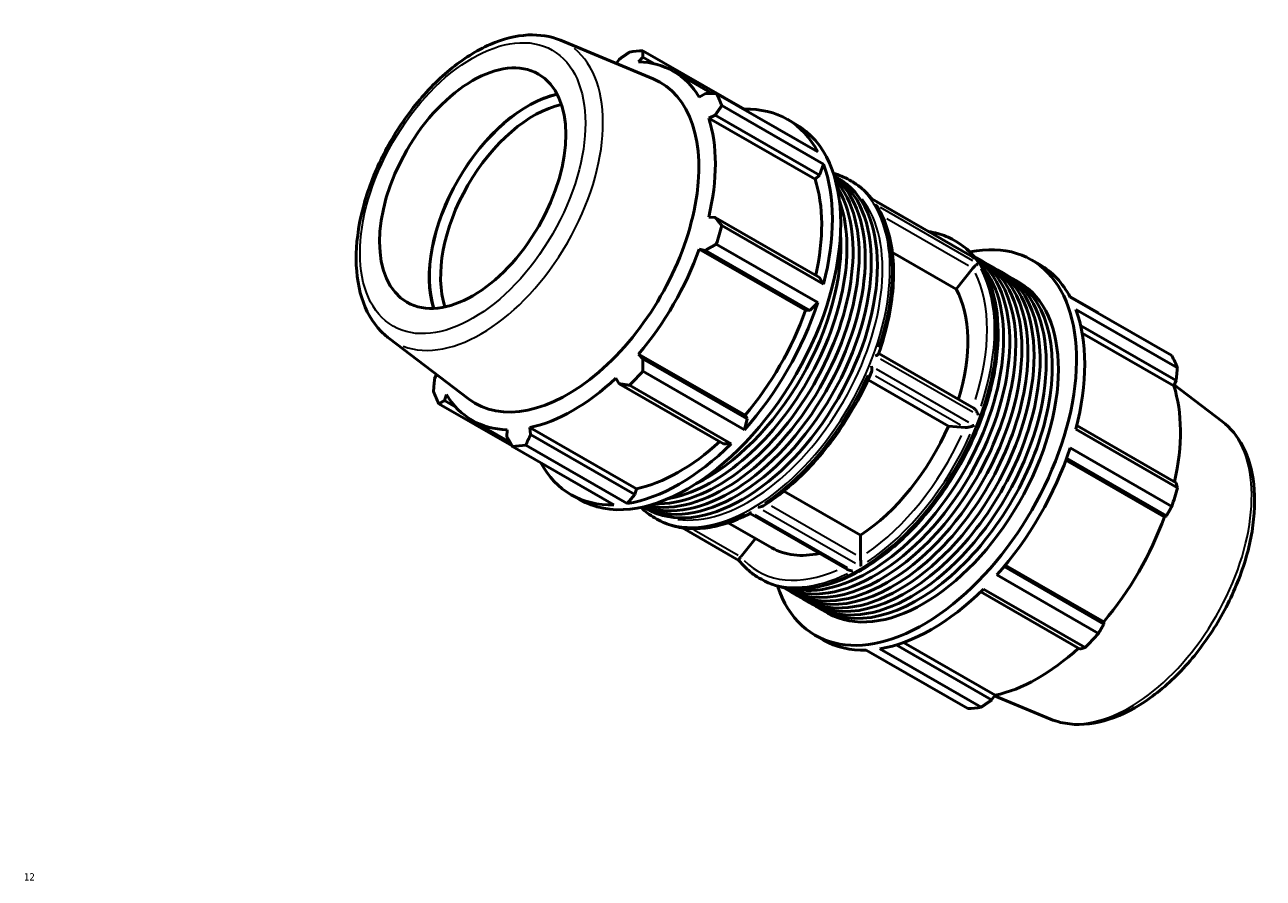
# Model space of a CAD drawing. Header units: millimetres. Extents: x -216 to 1322, y -71 to 932.
# Tile 6 of 6: x 804 to 1322, y 575 to 932. Entities that reach past the tile are written whole.
import ezdxf

# ---------------------------------------------------------------- set-up
doc = ezdxf.new("R2010")
doc.units = ezdxf.units.MM
for name, color, linetype, lineweight in [('Border (ANSI)', 7, 'Continuous', 70), ('Visible (ANSI)', 7, 'Continuous', 50), ('Visible Narrow (ANSI)', 7, 'Continuous', 35)]:
    doc.layers.add(name, color=color, linetype=linetype, lineweight=lineweight)
doc.styles.add('Note Text (ANSI)', font='tahoma.ttf')

# ---------------------------------------------------------------- blocks, each defined once
blk = doc.blocks.new('Borders Default Border')
at = {"layer": 'Border (ANSI)', "insert": (804.13, 574.4), "char_height": 3.048, "attachment_point": 7, "style": 'Note Text (ANSI)'}
blk.add_mtext('12', dxfattribs=at)

msp = doc.modelspace()

# ---------------------------------------------------------------- linework, layer by layer
at = {"layer": 'Visible (ANSI)'}
for p, q in [((1028.199, 925.446), (1066.894, 909.358)), ((1105.065, 896.639), (1062.642, 921.069)), ((1052.72, 917.468), (1051.476, 915.768)), ((1060.873, 916.44), (1062.614, 918.427)), ((1062.614, 918.427), (1067.51, 915.607)), ((1075.393, 912.517), (1091.432, 903.281)), ((1088.739, 903.266), (1086.181, 901.752)), ((1093.286, 903.286), (1135.709, 878.856)), ((1138.023, 873.73), (1095.6, 898.159)), ((1105.122, 896.47), (1105.065, 896.639)), ((1090.151, 892.957), (1092.837, 894.187)), ((1134.569, 867.379), (1090.151, 892.957)), ((1092.837, 894.187), (1136.4, 869.101)), ((1122.972, 892.428), (1126.446, 890.428)), ((1134.569, 867.379), (1136.4, 869.101)), ((1136.4, 869.101), (1138.023, 873.73)), ((1142.482, 868.87), (1143.983, 868.006)), ((1148.893, 867.058), (1149.751, 866.564)), ((1200.344, 834.929), (1158.247, 859.171)), ((1092.837, 851.47), (1090.151, 851.575)), ((1136.4, 826.383), (1092.837, 851.47)), ((1095.6, 848.054), (1138.023, 823.624)), ((1130.599, 812.629), (1086.181, 838.208)), ((1086.181, 838.208), (1088.739, 837.671)), ((1135.709, 815.832), (1093.286, 840.262)), ((1192.561, 841.911), (1193.42, 841.417)), ((1088.739, 837.671), (1132.302, 812.585)), ((1193.432, 821.507), (1166.832, 836.825)), ((1201.785, 834.72), (1204.326, 833.257)), ((1224.899, 833.732), (1228.373, 831.732)), ((1200.411, 830.185), (1193.432, 821.507)), ((1206.866, 831.794), (1209.407, 830.33)), ((1211.948, 828.867), (1214.489, 827.404)), ((1138.023, 823.624), (1136.4, 826.383)), ((1217.029, 825.941), (1219.57, 824.478)), ((1252.889, 811.513), (1241.004, 818.357)), ((1241.11, 818.16), (1283.533, 793.73)), ((1130.599, 812.629), (1132.302, 812.585)), ((1132.302, 812.585), (1135.709, 815.832)), ((1285.847, 788.603), (1243.424, 813.033)), ((1245.463, 806.296), (1285.363, 783.318)), ((1246.11, 803.147), (1284.387, 781.104)), ((956.52, 800.974), (989.857, 775.582)), ((1105.29, 768.793), (1060.873, 794.371)), ((1062.614, 792.421), (1060.873, 794.371)), ((1106.177, 767.335), (1062.614, 792.421)), ((1200.86, 771.762), (1161.129, 794.642)), ((1062.642, 787.185), (1105.065, 762.756)), ((976.452, 785.792), (975.657, 783.99)), ((1051.288, 784.262), (1052.72, 781.986)), ((1052.72, 781.986), (1096.283, 756.899)), ((1099.478, 756.863), (1057.055, 781.293)), ((1190.232, 764.297), (1156.683, 783.617)), ((1285.363, 783.318), (1284.387, 781.104)), ((1304.5, 766.335), (1284.569, 781.516)), ((979.755, 774.911), (980.603, 777.409)), ((977.488, 773.579), (1008.015, 755.999)), ((984.528, 772.163), (979.755, 774.911)), ((991.391, 766.645), (1007.102, 757.598)), ((1105.065, 762.756), (1106.177, 767.335)), ((1106.177, 767.335), (1105.29, 768.793)), ((1005.912, 762.722), (1005.88, 759.75)), ((1059.914, 738.073), (1015.496, 763.651)), ((1015.774, 760.709), (1015.496, 763.651)), ((1059.336, 735.623), (1015.774, 760.709)), ((1197.211, 763.657), (1190.232, 764.297)), ((1243.424, 762.928), (1285.847, 738.498)), ((1285.363, 740.601), (1243.832, 764.517)), ((1050.555, 731.365), (1008.132, 755.795)), ((1013.718, 756.337), (1056.141, 731.907)), ((1096.283, 756.899), (1099.478, 756.863)), ((1239.314, 750.024), (1280.417, 726.355)), ((1239.599, 750.796), (1281.266, 726.803)), ((1283.533, 730.706), (1241.11, 755.136)), ((1032.647, 735.577), (1036.121, 733.576)), ((1056.141, 731.907), (1059.336, 735.623)), ((1059.336, 735.623), (1059.914, 738.073)), ((1121.555, 737.128), (1153.559, 718.699)), ((1062.815, 730.527), (1064.317, 729.662)), ((1067.6, 725.892), (1068.459, 725.397)), ((1148.119, 704.319), (1107.418, 727.757)), ((1281.266, 726.803), (1280.417, 726.355)), ((1102.758, 708.146), (1079.132, 721.752)), ((1098.321, 723.866), (1116.488, 713.404)), ((1109.654, 717.339), (1103.508, 709.697)), ((1153.559, 718.699), (1153.559, 709.381)), ((1255.14, 681.552), (1213.476, 705.545)), ((1214.009, 706.186), (1255.108, 682.518)), ((1111.269, 700.745), (1112.128, 700.25)), ((1210.466, 702.059), (1252.889, 677.629)), ((1122.119, 696.377), (1124.659, 694.914)), ((1127.2, 693.45), (1129.741, 691.987)), ((1203.719, 695.031), (1245.247, 671.117)), ((1247.302, 671.737), (1204.879, 696.167)), ((1132.281, 690.524), (1134.822, 689.061)), ((1137.363, 687.598), (1139.904, 686.135)), ((1255.108, 682.518), (1255.14, 681.552)), ((1134.575, 676.881), (1138.048, 674.88)), ((1208.3, 649.841), (1168.422, 672.805)), ((1171.49, 673.82), (1209.732, 651.798)), ((1198.379, 646.239), (1155.956, 670.669)), ((1161.542, 671.211), (1203.965, 646.781)), ((1209.732, 651.798), (1208.3, 649.841)), ((1232.821, 641.863), (1209.544, 651.541))]:
    msp.add_line(p, q, dxfattribs=at)
for centre, major_axis, start_param, end_param in [((1035.387, 838.432), (45.162, 78.426), 0.3435016, 0.4380292), ((1033.392, 839.581), (42.001, 72.936), 5.975819, 6.5866842), ((1031.263, 840.807), (38.626, 67.074), 3.0670602, 6.3577178), ((1014.721, 850.333), (29.165, 50.645), 0.4867516, 2.654841), ((1014.721, 850.333), (-29.094, -50.522), 3.6261523, 5.7986257), ((1035.387, 838.432), (45.162, 78.426), 5.8412887, 5.9358163), ((1017.055, 848.989), (27.447, 47.662), 0.4809061, 2.6606865), ((1077.81, 814.002), (45.162, 78.426), 5.9358163, 6.6266869), ((1081.283, 812.002), (45.162, 78.426), 3.1415927, 6.2831853), ((1033.392, 839.581), (42.001, 72.936), 5.1904208, 5.8012861), ((1077.81, 814.002), (-45.162, -78.426), 2.0088255, 2.6996961), ((1101.609, 800.297), (39.833, 69.172), 3.168252, 6.2565259), ((1099.069, 801.76), (39.833, 69.172), 3.2402936, 6.1844844), ((1104.15, 798.834), (39.833, 69.172), 3.1415927, 6.2831853), ((1096.528, 803.223), (39.833, 69.172), 3.3264407, 6.0983373), ((1093.987, 804.686), (39.833, 69.172), 3.4362881, 5.9884898), ((1077.81, 814.002), (42.001, 72.936), 5.2072079, 5.8012861), ((1091.446, 806.15), (-39.833, -69.172), 0.4495285, 2.6920641), ((1088.906, 807.613), (-39.833, -69.172), 0.7122199, 2.4293727), ((1035.387, 838.432), (-45.162, -78.426), 1.9142979, 2.0088255), ((1033.392, 839.581), (42.001, 72.936), 4.4050227, 5.0158879), ((1179.737, 755.306), (45.162, 78.426), 2.6677782, 6.7569997), ((1161.952, 765.548), (39.833, 69.172), 3.1214523, 6.3033257), ((1159.411, 767.011), (39.833, 69.172), 3.1897614, 6.2350166), ((1156.87, 768.474), (39.833, 69.172), 3.3101099, 6.114668), ((1164.493, 764.085), (39.833, 69.172), 3.1415927, 6.2831853), ((1167.033, 762.622), (39.833, 69.172), 3.1098183, 6.3149597), ((1169.574, 761.159), (39.833, 69.172), 3.1415927, 6.2831853), ((1172.115, 759.696), (39.833, 69.172), 3.1098183, 6.3149597), ((1183.211, 753.306), (45.162, 78.426), 5.9358163, 6.2831853), ((1174.655, 758.233), (39.833, 69.172), 3.1415927, 6.2831853), ((1177.196, 756.77), (39.833, 69.172), 3.1098183, 6.3149597), ((1179.737, 755.306), (39.833, 69.172), 3.1415927, 6.2831853), ((1150.36, 772.224), (33.872, 58.819), 5.0864514, 5.9527361), ((1077.81, 814.002), (-45.162, -78.426), 1.2234273, 1.9142979), ((1077.81, 814.002), (42.001, 72.936), 4.4050227, 5.0158879), ((1183.211, 753.306), (-45.162, -78.426), 2.0088255, 2.6996961), ((1225.634, 728.876), (45.162, 78.426), 5.8412887, 5.9358163), ((1035.387, 838.432), (-45.162, -78.426), 1.1288997, 1.2234273), ((1033.392, 839.581), (42.001, 72.936), 3.6196245, 4.2304897), ((1227.628, 727.728), (-42.001, -72.936), 2.0656152, 2.6596934), ((1035.387, 838.432), (-45.162, -78.426), 5.8412887, 5.9358163), ((1033.392, 839.581), (-42.001, -72.936), 5.975819, 6.5866842), ((1150.36, 772.224), (-33.872, -58.819), 0.8501806, 1.7639459), ((1035.387, 838.432), (-45.162, -78.426), 0.3435016, 0.4380292), ((1077.81, 814.002), (-45.162, -78.426), 0.4380292, 1.1288997), ((1077.81, 814.002), (42.001, 72.936), 3.6196245, 4.213542), ((1183.211, 753.306), (-45.162, -78.426), 1.2234273, 1.9142979), ((1077.81, 814.002), (-45.162, -78.426), 5.9396837, 6.6266869), ((1225.634, 728.876), (-45.162, -78.426), 1.9142979, 2.0088255), ((1227.628, 727.728), (-42.001, -72.936), 1.26343, 1.8742952), ((1150.36, 772.224), (-33.872, -58.819), 0, 0.4876532), ((1183.211, 753.306), (-45.162, -78.426), 0.4380292, 1.1288997), ((1225.634, 728.876), (-45.162, -78.426), 1.1288997, 1.2234273), ((1183.211, 753.306), (-45.162, -78.426), 0, 0.3435016), ((1227.628, 727.728), (-42.001, -72.936), 0.4780318, 1.0719493), ((1225.634, 728.876), (-45.162, -78.426), 0.3435016, 0.4380292)]:
    msp.add_ellipse(centre, major_axis=major_axis, ratio=0.5780931, start_param=start_param, end_param=end_param, dxfattribs=at)
msp.add_ellipse((991.564, 863.668), major_axis=(27.447, 47.662), ratio=0.5780931, dxfattribs=at)
for points, knots in [([(1028.199, 925.446), (1024.037, 927.176), (1019.436, 927.898), (1009.505, 927.414), (1004.14, 926.03), (993.113, 921.199), (987.448, 917.61), (976.601, 908.66), (971.423, 903.289), (962.078, 891.36), (957.908, 884.812), (950.95, 871.167), (948.161, 864.072), (944.241, 849.974), (943.117, 842.973), (942.734, 829.707), (943.479, 823.441), (946.938, 812.456), (949.606, 807.679), (954.245, 802.853), (955.349, 801.866), (956.52, 800.974)], [5.5742533, 5.5742533, 5.5742533, 5.5742533, 5.8554196, 5.8554196, 6.1645876, 6.1645876, 6.4954721, 6.4954721, 6.8279974, 6.8279974, 7.1584835, 7.1584835, 7.4884951, 7.4884951, 7.8199764, 7.8199764, 8.1529457, 8.1529457, 8.4749363, 8.4749363, 8.566781, 8.566781, 8.566781, 8.566781]), ([(1149.751, 866.564), (1150.399, 866.191), (1151.033, 865.792), (1152.269, 864.945), (1152.872, 864.497), (1154.044, 863.553), (1154.614, 863.056), (1155.719, 862.018), (1156.255, 861.475), (1157.287, 860.349), (1157.783, 859.766), (1158.262, 859.162)], [0.78346445, 0.78346445, 0.78346445, 0.78346445, 0.82868934, 0.82868934, 0.87391422, 0.87391422, 0.91913911, 0.91913911, 0.96436399, 0.96436399, 1.00925297, 1.00925297, 1.00925297, 1.00925297]), ([(1158.116, 859.177), (1158.117, 859.177), (1158.118, 859.177), (1158.173, 859.19), (1158.216, 859.188), (1158.247, 859.171)], [-0.463370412, -0.463370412, -0.463370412, -0.463370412, -0.462517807, -0.462517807, -0.392187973, -0.392187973, -0.392187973, -0.392187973]), ([(1160.591, 855.829), (1160.541, 855.909), (1160.489, 855.988), (1160.252, 856.319), (1160.042, 856.554), (1159.809, 856.763), (1159.808, 856.764), (1159.806, 856.766)], [-0.12268174, -0.12268174, -0.12268174, -0.12268174, -0.09422437, -0.09422437, 0, 0, 0.00066974, 0.00066974, 0.00066974, 0.00066974]), ([(1160.591, 855.829), (1162.359, 852.954), (1163.789, 849.724), (1165.946, 842.684), (1166.673, 838.873), (1167.42, 830.806), (1167.44, 826.55), (1166.782, 817.735), (1166.105, 813.178), (1164.084, 803.917), (1162.74, 799.215), (1161.087, 794.521)], [1.08720045, 1.08720045, 1.08720045, 1.08720045, 1.27835348, 1.27835348, 1.46950651, 1.46950651, 1.66065954, 1.66065954, 1.85181257, 1.85181257, 2.0429656, 2.0429656, 2.0429656, 2.0429656]), ([(1181.888, 845.557), (1183.226, 845.363), (1184.535, 845.088), (1188.192, 844.069), (1190.454, 843.125), (1192.561, 841.911)], [0.55767594, 0.55767594, 0.55767594, 0.55767594, 0.63641917, 0.63641917, 0.78346445, 0.78346445, 0.78346445, 0.78346445]), ([(1193.42, 841.417), (1197.776, 838.908), (1201.454, 835.245), (1207.17, 825.948), (1209.158, 820.259), (1211.241, 807.355), (1211.28, 800.097), (1209.373, 784.84), (1207.422, 776.842), (1201.744, 760.93), (1198.023, 753.021), (1189.191, 738.068), (1184.082, 731.028), (1172.973, 718.508), (1166.974, 713.033), (1154.653, 704.205), (1148.332, 700.858), (1135.998, 696.698), (1129.977, 695.874), (1119.963, 696.839), (1115.809, 698.13), (1112.128, 700.25)], [0.7834645, 0.7834645, 0.7834645, 0.7834645, 1.0873443, 1.0873443, 1.4016469, 1.4016469, 1.7252608, 1.7252608, 2.0497174, 2.0497174, 2.3734109, 2.3734109, 2.6968039, 2.6968039, 3.0205741, 3.0205741, 3.3450977, 3.3450977, 3.6682039, 3.6682039, 3.9250571, 3.9250571, 3.9250571, 3.9250571]), ([(1200.344, 834.929), (1200.547, 834.812), (1200.74, 834.678), (1200.922, 834.527), (1200.925, 834.526), (1200.927, 834.524)], [-0.071042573, -0.071042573, -0.071042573, -0.071042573, 0, 0, 0.000861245, 0.000861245, 0.000861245, 0.000861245]), ([(1202.616, 832.113), (1202.616, 832.113), (1202.615, 832.113), (1202.533, 832.084), (1202.431, 832.03), (1202.186, 831.872), (1202.042, 831.767), (1201.719, 831.506), (1201.539, 831.348), (1201.195, 831.025), (1201.038, 830.871), (1200.74, 830.559), (1200.602, 830.408), (1200.471, 830.257)], [-0.41100667, -0.41100667, -0.41100667, -0.41100667, -0.41034293, -0.41034293, -0.31696297, -0.31696297, -0.2235862, -0.2235862, -0.13140996, -0.13140996, -0.06134549, -0.06134549, 0, 0, 0, 0]), ([(1159.806, 793.589), (1159.808, 793.59), (1159.809, 793.591), (1160.042, 793.706), (1160.252, 793.822), (1160.616, 794.048), (1160.771, 794.16), (1160.988, 794.357), (1161.06, 794.445), (1161.087, 794.521)], [-0.41100667, -0.41100667, -0.41100667, -0.41100667, -0.41034293, -0.41034293, -0.31696297, -0.31696297, -0.2235862, -0.2235862, -0.14056178, -0.14056178, -0.14056178, -0.14056178]), ([(1158.15, 786.95), (1156.194, 782.337), (1153.954, 777.776), (1148.981, 768.917), (1146.248, 764.619), (1140.386, 756.435), (1137.256, 752.549), (1130.705, 745.323), (1127.284, 741.983), (1120.264, 735.968), (1116.666, 733.292), (1113.037, 730.996)], [2.14604094, 2.14604094, 2.14604094, 2.14604094, 2.33531113, 2.33531113, 2.52458132, 2.52458132, 2.71385151, 2.71385151, 2.90312171, 2.90312171, 3.0923919, 3.0923919, 3.0923919, 3.0923919]), ([(1158.15, 786.95), (1158.183, 787.028), (1158.21, 787.115), (1158.289, 787.45), (1158.308, 787.735), (1158.282, 788.411), (1158.219, 788.817), (1158.118, 789.227), (1158.117, 789.23), (1158.116, 789.232)], [-0.27547679, -0.27547679, -0.27547679, -0.27547679, -0.23597179, -0.23597179, -0.1310086, -0.1310086, 0, 0, 0.00086125, 0.00086125, 0.00086125, 0.00086125]), ([(1200.86, 771.762), (1200.866, 771.759), (1200.873, 771.755), (1201.038, 771.656), (1201.195, 771.524), (1201.539, 771.163), (1201.719, 770.918), (1202.042, 770.393), (1202.186, 770.11), (1202.431, 769.533), (1202.533, 769.236), (1202.615, 768.94), (1202.616, 768.938), (1202.616, 768.936)], [-0.35502109, -0.35502109, -0.35502109, -0.35502109, -0.35215333, -0.35215333, -0.28145529, -0.28145529, -0.18844552, -0.18844552, -0.09422437, -0.09422437, 0, 0, 0.00066974, 0.00066974, 0.00066974, 0.00066974]), ([(1304.5, 766.335), (1308.086, 763.604), (1311.019, 759.986), (1315.585, 751.153), (1317.081, 745.819), (1318.438, 733.857), (1318.177, 727.156), (1315.881, 713.282), (1313.834, 706.107), (1308.207, 692.037), (1304.637, 685.144), (1296.328, 672.277), (1291.591, 666.303), (1281.365, 655.837), (1275.874, 651.351), (1264.593, 644.361), (1258.8, 641.86), (1247.562, 639.338), (1242.091, 639.248), (1235.588, 640.838), (1234.181, 641.297), (1232.821, 641.863)], [0.8579969, 0.8579969, 0.8579969, 0.8579969, 1.1391632, 1.1391632, 1.4483312, 1.4483312, 1.7792157, 1.7792157, 2.111741, 2.111741, 2.4422271, 2.4422271, 2.7722387, 2.7722387, 3.10372, 3.10372, 3.4366893, 3.4366893, 3.7586799, 3.7586799, 3.8505246, 3.8505246, 3.8505246, 3.8505246]), ([(1200.927, 764.58), (1200.925, 764.578), (1200.922, 764.577), (1200.587, 764.419), (1200.212, 764.265), (1199.496, 764.017), (1199.159, 763.915), (1198.577, 763.773), (1198.33, 763.723), (1197.877, 763.657), (1197.672, 763.639), (1197.412, 763.64), (1197.338, 763.644), (1197.271, 763.651)], [-0.46337041, -0.46337041, -0.46337041, -0.46337041, -0.46251781, -0.46251781, -0.33282356, -0.33282356, -0.22891341, -0.22891341, -0.1536734, -0.1536734, -0.08397587, -0.08397587, -0.05263534, -0.05263534, -0.05263534, -0.05263534]), ([(1110.795, 730.393), (1110.797, 730.393), (1110.8, 730.393), (1111.113, 730.4), (1111.424, 730.434), (1112.033, 730.557), (1112.333, 730.649), (1112.76, 730.837), (1112.904, 730.912), (1113.037, 730.996)], [-0.41109901, -0.41109901, -0.41109901, -0.41109901, -0.41031199, -0.41031199, -0.31800483, -0.31800483, -0.22382356, -0.22382356, -0.17311919, -0.17311919, -0.17311919, -0.17311919]), ([(1107.418, 727.757), (1104.587, 726.285), (1101.756, 725.055), (1096.149, 723.108), (1093.372, 722.392), (1087.927, 721.5), (1085.259, 721.324), (1080.091, 721.53), (1077.591, 721.913), (1072.829, 723.239), (1070.566, 724.184), (1068.459, 725.397)], [3.18983431, 3.18983431, 3.18983431, 3.18983431, 3.33687598, 3.33687598, 3.48392126, 3.48392126, 3.63096654, 3.63096654, 3.77801183, 3.77801183, 3.92505711, 3.92505711, 3.92505711, 3.92505711]), ([(1107.418, 727.757), (1107.416, 727.758), (1107.415, 727.765), (1107.412, 727.815), (1107.411, 727.896), (1107.412, 728.123), (1107.413, 728.27), (1107.415, 728.444), (1107.415, 728.446), (1107.415, 728.447)], [-0.22234062, -0.22234062, -0.22234062, -0.22234062, -0.18813918, -0.18813918, -0.09312424, -0.09312424, 0, 0, 0.00079399, 0.00079399, 0.00079399, 0.00079399]), ([(1103.451, 709.624), (1103.391, 709.543), (1103.333, 709.464), (1103.159, 709.213), (1103.059, 709.055), (1102.892, 708.764), (1102.83, 708.636), (1102.731, 708.386), (1102.712, 708.283), (1102.728, 708.193), (1102.736, 708.174), (1102.748, 708.16)], [-0.41403631, -0.41403631, -0.41403631, -0.41403631, -0.38237817, -0.38237817, -0.31197431, -0.31197431, -0.23597179, -0.23597179, -0.1310086, -0.1310086, -0.09412644, -0.09412644, -0.09412644, -0.09412644]), ([(1153.561, 709.303), (1153.567, 709.119), (1153.574, 708.915), (1153.586, 708.476), (1153.591, 708.246), (1153.6, 707.723), (1153.604, 707.433), (1153.608, 706.88), (1153.609, 706.615), (1153.608, 706.142), (1153.607, 705.929), (1153.605, 705.743), (1153.605, 705.742), (1153.605, 705.74)], [-0.41394396, -0.41394396, -0.41394396, -0.41394396, -0.34748222, -0.34748222, -0.27866098, -0.27866098, -0.18813918, -0.18813918, -0.09312424, -0.09312424, 0, 0, 0.00079399, 0.00079399, 0.00079399, 0.00079399]), ([(1111.269, 700.745), (1110.621, 701.118), (1109.987, 701.517), (1108.751, 702.363), (1108.149, 702.811), (1106.976, 703.756), (1106.407, 704.252), (1105.301, 705.291), (1104.766, 705.834), (1103.73, 706.964), (1103.23, 707.551), (1102.748, 708.16)], [3.92505711, 3.92505711, 3.92505711, 3.92505711, 3.97028199, 3.97028199, 4.01550688, 4.01550688, 4.06073176, 4.06073176, 4.10595665, 4.10595665, 4.15118153, 4.15118153, 4.15118153, 4.15118153]), ([(1150.226, 703.794), (1150.223, 703.794), (1150.22, 703.794), (1149.907, 703.799), (1149.596, 703.831), (1148.988, 703.954), (1148.687, 704.046), (1148.31, 704.216), (1148.213, 704.265), (1148.119, 704.319)], [-0.41109901, -0.41109901, -0.41109901, -0.41109901, -0.41031199, -0.41031199, -0.31800483, -0.31800483, -0.22382356, -0.22382356, -0.18992221, -0.18992221, -0.18992221, -0.18992221])]:
    msp.add_open_spline(points, degree=3, knots=knots, dxfattribs=at)
for points, weights in [([(1062.642, 921.069), (1062.616, 919.728), (1062.614, 918.427)], [1, 1.00167698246, 1.00253771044]), ([(1052.72, 917.468), (1054.832, 918.973), (1057.055, 920.528)], [1.00253771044, 1.00167698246, 1]), ([(1088.739, 903.266), (1090.955, 903.282), (1093.286, 903.286)], [1.00253771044, 1.00167698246, 1]), ([(1095.6, 898.159), (1094.179, 896.139), (1092.837, 894.187)], [1, 1.00167698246, 1.00253771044]), ([(1092.837, 851.47), (1094.179, 849.803), (1095.6, 848.054)], [1.00253771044, 1.00167698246, 1]), ([(1093.286, 840.262), (1090.955, 838.947), (1088.739, 837.671)], [1, 1.00167698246, 1.00253771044]), ([(1253.006, 811.309), (1252.947, 811.411), (1252.889, 811.513)], [1.00016692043, 1.00008449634, 1]), ([(1062.614, 792.421), (1062.616, 789.863), (1062.642, 787.185)], [1.00253771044, 1.00167698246, 1]), ([(1285.363, 783.318), (1285.611, 785.901), (1285.847, 788.603)], [1.00253771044, 1.00167698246, 1]), ([(975.174, 778.705), (975.409, 781.408), (975.657, 783.99)], [1, 1.00167698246, 1.00253771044]), ([(1057.055, 781.293), (1054.832, 781.653), (1052.72, 781.986)], [1, 1.00167698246, 1.00253771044]), ([(979.755, 774.911), (978.633, 774.265), (977.488, 773.579)], [1.00253771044, 1.00167698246, 1]), ([(1015.774, 760.709), (1014.756, 758.574), (1013.718, 756.337)], [1.00253771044, 1.00167698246, 1]), ([(1008.132, 755.795), (1006.972, 757.819), (1005.88, 759.75)], [1, 1.00167698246, 1.00253771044]), ([(1285.847, 738.498), (1285.611, 739.564), (1285.363, 740.601)], [1, 1.00167698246, 1.00253771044]), ([(1281.266, 726.803), (1282.387, 728.708), (1283.533, 730.706)], [1.00253771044, 1.00167698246, 1]), ([(1252.889, 677.629), (1254.049, 679.624), (1255.14, 681.552)], [1, 1.00167698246, 1.00253771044]), ([(1245.247, 671.117), (1246.265, 671.414), (1247.302, 671.737)], [1.00253771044, 1.00167698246, 1]), ([(1203.965, 646.781), (1206.188, 648.336), (1208.3, 649.841)], [1, 1.00167698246, 1.00253771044])]:
    msp.add_rational_spline(points, weights, degree=2, dxfattribs=at)
for points in [[(1142.157, 869.875), (1144.533, 869.212), (1146.79, 868.269), (1148.893, 867.058)], [(1200.471, 830.257), (1200.45, 830.233), (1200.43, 830.209), (1200.411, 830.185)], [(1197.271, 763.651), (1197.25, 763.654), (1197.23, 763.656), (1197.211, 763.657)], [(1067.6, 725.892), (1065.497, 727.103), (1063.549, 728.582), (1061.783, 730.303)], [(1103.508, 709.697), (1103.489, 709.674), (1103.47, 709.649), (1103.451, 709.624)], [(1153.559, 709.381), (1153.559, 709.356), (1153.56, 709.33), (1153.561, 709.303)]]:
    msp.add_open_spline(points, degree=3, dxfattribs=at)
at = {"layer": 'Visible Narrow (ANSI)'}
for p, q in [((1160.257, 857.944), (1198.786, 835.756)), ((1200.476, 833.346), (1161.947, 855.533)), ((1164.519, 850.959), (1198.578, 831.346)), ((1161.947, 792.356), (1200.476, 770.169)), ((1198.786, 765.812), (1160.257, 788)), ((1159.855, 785.198), (1195.302, 764.785)), ((1151.602, 710.431), (1116.34, 730.737)), ((1148.085, 705.027), (1109.556, 727.214)), ((1112.935, 729.16), (1151.464, 706.973)), ((1102.427, 710.214), (1083.998, 720.827))]:
    msp.add_line(p, q, dxfattribs=at)
msp.add_ellipse((991.564, 863.668), major_axis=(33.209, 57.669), ratio=0.5780931, dxfattribs=at)
for centre, major_axis, start_param, end_param in [((995.046, 861.663), (35.939, 62.409), 3.2315931, 6.1931849), ((1109.105, 795.981), (40.646, 70.583), 6.0605135, 6.2714657), ((1108.246, 796.475), (-40.646, -70.583), 0.1570796, 2.984513), ((1106.691, 797.371), (39.548, 68.677), 3.3716466, 6.0531314), ((1109.105, 795.981), (40.646, 70.583), 5.0510221, 5.9406848), ((1151.915, 771.328), (40.646, 70.583), 6.0605135, 6.2714657), ((1152.774, 770.833), (40.646, 70.583), 3.2986723, 6.1261057), ((1150.36, 772.224), (39.548, 68.677), 5.0772712, 5.9157417), ((1151.915, 771.328), (40.646, 70.583), 5.0510221, 5.9406848), ((1109.105, 795.981), (-40.646, -70.583), 0.8622319, 1.7518946), ((1151.915, 771.328), (40.646, 70.583), 4.0038246, 4.8934872), ((1265.974, 705.646), (35.939, 62.409), 3.3657515, 6.0590264), ((1150.36, 772.224), (-39.548, -68.677), 0.8872403, 1.7268862), ((1109.105, 795.981), (-40.646, -70.583), 0.0377061, 0.7164166), ((1150.36, 772.224), (-39.548, -68.677), 6.1225437, 6.9498713), ((1151.915, 771.328), (-40.646, -70.583), 0.0377061, 0.7164166)]:
    msp.add_ellipse(centre, major_axis=major_axis, ratio=0.5780931, start_param=start_param, end_param=end_param, dxfattribs=at)

# ---------------------------------------------------------------- block references
msp.add_blockref('Borders Default Border', (0, 0))

doc.saveas('drawing.dxf')
